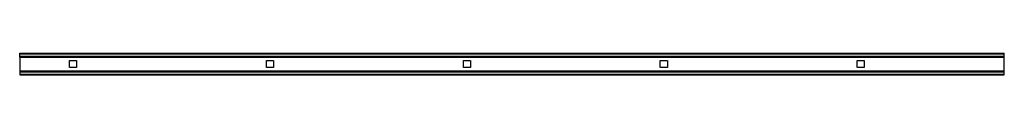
# Model space of a CAD drawing. Header units: millimetres. Extents: x 0 to 2500, y -28 to 28.
import ezdxf

# ---------------------------------------------------------------- set-up
doc = ezdxf.new("R2010")
doc.units = ezdxf.units.MM
doc.header["$LTSCALE"] = 10
doc.linetypes.add('ALLCAD_Strich', pattern=[0.2, 0.15, -0.05])
doc.layers.add('BESCH_KONT_sich_schn_grun_2d', color=10, linetype='Continuous')

msp = doc.modelspace()

# ---------------------------------------------------------------- linework, layer by layer
at = {"layer": 'BESCH_KONT_sich_schn_grun_2d', "linetype": 'ALLCAD_Strich'}
for p, q in [((0, 27.5), (2500, 27.5)), ((0, 26), (0, 27.5)), ((0, 26), (0, 26)), ((0, 26), (0, 26)), ((0, 26), (0, 26)), ((0, 26), (0, 26)), ((0, 26), (0, 26)), ((0, 26), (2500, 26)), ((0, 26), (0, 26)), ((0, 26), (0, 26)), ((0, 26), (0, 26)), ((0, 26), (0, 26)), ((0, 26), (0, 26)), ((0, 26), (0, 26)), ((0, 26), (0, 26)), ((0, 26), (0, 26)), ((0, 26), (0, 26)), ((0, 26), (0, 26)), ((0, 26), (0, 26)), ((0, 26), (0, 26)), ((0, 26), (0, 26)), ((0, 26), (0, 26)), ((0, 19.5), (0, 26)), ((0, 26), (0, 26)), ((0, 26), (0, 26)), ((0, 26), (0, 26)), ((0, 26), (0, 26)), ((0, 26), (0, 26)), ((0, 26), (0, 26)), ((0, 26), (0, 26)), ((0, 26), (0, 26)), ((0, 26), (0, 26)), ((0, 26), (0, 26)), ((0, 26), (0, 26)), ((0, 26), (0, 26)), ((2500, 26), (2500, 27.5)), ((2500, 19.5), (2500, 26)), ((0, 19.5), (2500, 19.5)), ((0, 17), (0, 19.5)), ((0, 17), (0, -17)), ((0, 17), (2500, 17)), ((126.5, -9), (126.5, 9)), ((126.5, 9), (144.5, 9)), ((144.5, 9), (144.5, -9)), ((626.5, -9), (626.5, 9)), ((626.5, 9), (644.5, 9)), ((644.5, 9), (644.5, -9)), ((1126.5, -9), (1126.5, 9)), ((1126.5, 9), (1144.5, 9)), ((1144.5, 9), (1144.5, -9)), ((1626.5, -9), (1626.5, 9)), ((1626.5, 9), (1644.5, 9)), ((1644.5, 9), (1644.5, -9)), ((2126.5, -9), (2126.5, 9)), ((2126.5, 9), (2144.5, 9)), ((2144.5, 9), (2144.5, -9)), ((2500, 17), (2500, 19.5)), ((2500, -17), (2500, 17)), ((0, -17), (2500, -17)), ((0, -17), (0, -19.5)), ((0, -19.5), (0, -26)), ((0, -19.5), (2500, -19.5)), ((144.5, -9), (126.5, -9)), ((644.5, -9), (626.5, -9)), ((1144.5, -9), (1126.5, -9)), ((1644.5, -9), (1626.5, -9)), ((2144.5, -9), (2126.5, -9)), ((2500, -19.5), (2500, -17)), ((2500, -26), (2500, -19.5)), ((0, -26), (2500, -26)), ((0, -26), (0, -27.5)), ((0, -27.5), (2500, -27.5)), ((2500, -27.5), (2500, -26))]:
    msp.add_line(p, q, dxfattribs=at)

doc.saveas('drawing.dxf')
